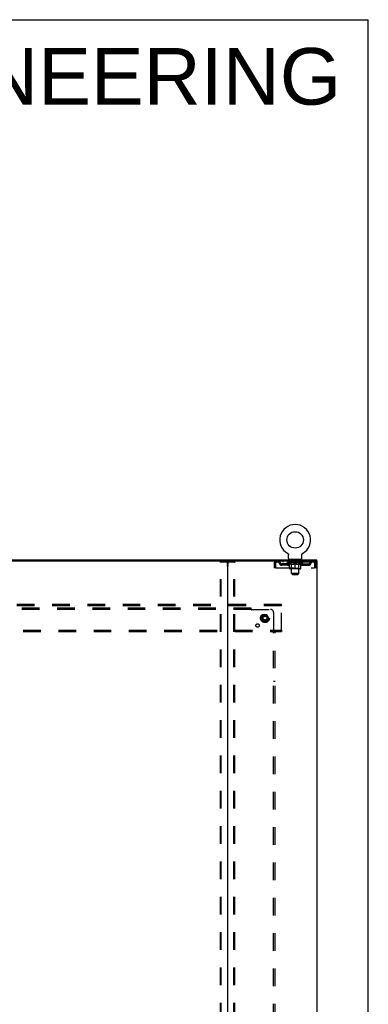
# Model space of a CAD drawing. Header units: inches. Extents: x 0 to 268, y 0 to 174.
# Tile 76 of 76: x 239 to 268, y 91 to 174. Entities that reach past the tile are written whole.
import ezdxf

# ---------------------------------------------------------------- set-up
doc = ezdxf.new("R2010")
doc.units = ezdxf.units.IN
doc.header["$LTSCALE"] = 14.749625
doc.header["$MEASUREMENT"] = 0
doc.linetypes.add('DOT', pattern=[0.2, 0.1, -0.1])
doc.linetypes.add('HIDDEN', pattern=[0.2, 0.1, -0.1])
doc.layers.get('0').update_dxf_attribs({"linetype": 'CONTINUOUS'})
for name, color, linetype in [('DEFAULT_2', 8, 'HIDDEN'), ('DIMENSIONS', 7, 'CONTINUOUS'), ('SUBPANEL', 7, 'CONTINUOUS'), ('WITNESSMARKS', 7, 'CONTINUOUS')]:
    doc.layers.add(name, color=color, linetype=linetype)
doc.styles.get("Standard").update_dxf_attribs({"font": 'arial.ttf'})

msp = doc.modelspace()

# ---------------------------------------------------------------- linework, layer by layer
at = {"color": 7, "linetype": 'Continuous'}
for p, q in [((0, 173.525), (268.175, 173.525)), ((268.175, 0), (268.175, 173.525)), ((261.421, 128.945), (261.42, 128.945)), ((261.42, 128.945), (261.425, 128.943)), ((261.423, 128.944), (261.422, 128.945)), ((261.425, 128.943), (261.429, 128.94)), ((261.429, 128.94), (261.433, 128.937)), ((261.433, 128.937), (261.437, 128.934)), ((261.437, 128.934), (261.441, 128.931)), ((261.441, 128.931), (261.445, 128.928)), ((261.445, 128.928), (261.449, 128.924)), ((261.449, 128.924), (261.452, 128.921)), ((261.452, 128.921), (261.456, 128.917)), ((261.456, 128.917), (261.459, 128.913)), ((261.459, 128.913), (261.463, 128.909)), ((261.462, 128.909), (261.466, 128.905)), ((261.465, 128.905), (261.468, 128.901)), ((261.468, 128.901), (261.471, 128.897)), ((261.471, 128.897), (261.474, 128.892)), ((261.474, 128.892), (261.476, 128.888)), ((261.476, 128.888), (261.479, 128.883)), ((261.479, 128.883), (261.481, 128.879)), ((261.481, 128.879), (261.483, 128.874)), ((261.483, 128.874), (261.485, 128.869)), ((261.485, 128.869), (261.486, 128.865)), ((261.486, 128.865), (261.488, 128.86)), ((261.488, 128.86), (261.489, 128.855)), ((261.489, 128.855), (261.49, 128.85)), ((261.49, 128.85), (261.491, 128.845)), ((261.491, 128.845), (261.492, 128.84)), ((261.492, 128.84), (261.492, 128.835)), ((261.493, 128.825), (261.493, 128.82)), ((261.493, 128.506), (261.493, 128.82)), ((261.556, 128.437), (261.556, 128.407)), ((262.556, 128.437), (261.556, 128.437)), ((262.556, 128.437), (262.556, 128.407)), ((262.618, 128.506), (262.618, 128.82)), ((262.619, 128.835), (262.62, 128.84)), ((262.619, 128.83), (262.619, 128.835)), ((262.62, 128.845), (262.621, 128.85)), ((262.62, 128.84), (262.62, 128.845)), ((262.621, 128.85), (262.622, 128.855)), ((262.622, 128.855), (262.624, 128.86)), ((262.624, 128.86), (262.625, 128.865)), ((262.625, 128.865), (262.627, 128.869)), ((262.627, 128.869), (262.629, 128.874)), ((262.629, 128.874), (262.631, 128.879)), ((262.631, 128.879), (262.633, 128.883)), ((262.633, 128.883), (262.635, 128.888)), ((262.635, 128.888), (262.638, 128.892)), ((262.638, 128.892), (262.64, 128.897)), ((262.64, 128.897), (262.643, 128.901)), ((262.643, 128.901), (262.646, 128.905)), ((262.646, 128.905), (262.649, 128.909)), ((262.649, 128.909), (262.652, 128.913)), ((262.652, 128.913), (262.656, 128.917)), ((262.656, 128.917), (262.659, 128.921)), ((262.659, 128.921), (262.663, 128.924)), ((262.663, 128.924), (262.666, 128.928)), ((262.666, 128.928), (262.67, 128.931)), ((262.67, 128.931), (262.674, 128.934)), ((262.674, 128.934), (262.678, 128.937)), ((262.678, 128.937), (262.682, 128.94)), ((262.682, 128.94), (262.687, 128.943)), ((262.682, 128.94), (262.684, 128.941)), ((262.687, 128.943), (262.691, 128.945)), ((262.69, 128.945), (262.688, 128.944)), ((263.858, 128.303), (263.858, 128.407)), ((193.62, 128.303), (256.45, 128.303)), ((263.849, 128.303), (263.82, 128.303))]:
    msp.add_line(p, q, dxfattribs=at)
at = {"color": 3, "linetype": 'Continuous'}
for p, q in [((186.212, 128.407), (263.858, 128.407)), ((256.41, 128.263), (256.41, 48.551)), ((256.45, 128.303), (263.82, 128.303)), ((263.849, 128.303), (263.91, 128.303)), ((263.91, 48.511), (263.91, 128.303))]:
    msp.add_line(p, q, dxfattribs=at)
at = {"color": 7, "linetype": 'Continuous'}
for points in [[(261.492, 128.835), (261.493, 128.83), (261.493, 128.825)], [(262.618, 128.82), (262.618, 128.825), (262.619, 128.83)], [(262.618, 128.82), (262.618, 128.825), (262.619, 128.83)]]:
    msp.add_lwpolyline(points, dxfattribs=at)
msp.add_circle((262.056, 130.065), 0.688, dxfattribs=at)
for centre, radius, start, end in [((262.056, 130.065), 1.288, 299.50527, 240.49473), ((261.562, 128.506), 0.069, 180, 265), ((262.549, 128.506), 0.069, 275, 360), ((256.37, 128.263), 0.04, 0, 90)]:
    msp.add_arc(centre, radius, start, end, dxfattribs=at)
at = {"color": 3, "linetype": 'Continuous'}
msp.add_arc((256.45, 128.263), 0.04, 90, 180, dxfattribs=at)
at = {"layer": 'DEFAULT_2', "color": 8, "linetype": 'HIDDEN'}
for p, q in [((261.42, 128.945), (261.42, 128.945)), ((261.428, 128.941), (261.429, 128.94)), ((261.653, 128.437), (261.653, 128.407)), ((261.691, 128.347), (261.691, 128.427)), ((261.761, 128.337), (261.701, 128.337)), ((261.756, 127.256), (261.756, 128.327)), ((262.411, 128.337), (262.351, 128.337)), ((262.356, 127.256), (262.356, 128.327)), ((262.421, 128.347), (262.421, 128.427)), ((262.459, 128.437), (262.459, 128.407)), ((262.691, 128.945), (262.691, 128.945)), ((255.806, 48.625), (255.806, 128.19)), ((255.827, 128.22), (256.992, 128.22)), ((255.879, 48.625), (255.879, 128.19)), ((256.94, 48.625), (256.94, 128.19)), ((257.014, 48.625), (257.014, 128.19)), ((260.306, 128.136), (260.306, 127.741)), ((260.306, 128.136), (260.41, 128.136)), ((260.41, 127.741), (260.306, 127.741)), ((260.41, 128.136), (260.41, 127.741)), ((260.44, 127.741), (260.44, 128.136)), ((260.44, 127.741), (263.672, 127.741)), ((260.473, 128.303), (260.473, 128.199)), ((263.639, 128.199), (260.473, 128.199)), ((260.941, 127.948), (260.941, 128.052)), ((261.424, 128.052), (260.941, 128.052)), ((261.424, 127.948), (260.941, 127.948)), ((261.024, 128.303), (261.024, 128.199)), ((261.191, 127.948), (261.191, 128.052)), ((261.422, 128.152), (261.422, 128.199)), ((262.689, 128.152), (261.422, 128.152)), ((261.582, 128.041), (261.422, 128.152)), ((261.432, 128.193), (261.432, 128.199)), ((261.441, 128.189), (261.441, 128.193)), ((261.441, 128.189), (262.671, 128.189)), ((261.45, 128.189), (261.45, 128.193)), ((261.451, 128.189), (261.451, 128.193)), ((261.461, 128.193), (261.461, 128.199)), ((261.477, 128.189), (261.477, 128.193)), ((261.479, 128.189), (261.479, 128.193)), ((261.507, 128.193), (261.507, 128.199)), ((261.522, 128.189), (261.522, 128.193)), ((261.524, 128.189), (261.524, 128.193)), ((261.729, 128.192), (261.527, 128.192)), ((261.571, 128.193), (261.571, 128.199)), ((261.572, 128.189), (261.572, 128.192)), ((261.573, 128.189), (261.573, 128.192)), ((261.576, 128.189), (261.576, 128.192)), ((261.582, 128.041), (261.592, 128.041)), ((261.583, 128.189), (261.583, 128.193)), ((261.583, 128.189), (261.583, 128.192)), ((261.586, 128.189), (261.586, 128.193)), ((261.59, 128.189), (261.59, 128.193)), ((261.592, 127.678), (261.592, 128.084)), ((261.594, 128.189), (261.594, 128.192)), ((261.608, 128.189), (261.608, 128.192)), ((261.618, 128.199), (261.618, 128.303)), ((261.626, 128.189), (261.626, 128.192)), ((261.627, 128.189), (261.627, 128.195)), ((262.482, 127.641), (261.629, 127.641)), ((261.647, 128.189), (261.647, 128.192)), ((261.649, 128.193), (261.649, 128.199)), ((261.658, 128.189), (261.658, 128.193)), ((261.662, 128.189), (261.662, 128.193)), ((261.672, 128.189), (261.672, 128.192)), ((261.683, 128.189), (261.683, 128.196)), ((261.699, 128.189), (261.699, 128.192)), ((261.702, 128.189), (261.702, 128.192)), ((261.743, 127.681), (261.703, 127.641)), ((261.729, 128.189), (261.729, 128.192)), ((261.796, 128.192), (261.734, 128.192)), ((261.735, 128.041), (261.914, 128.041)), ((261.739, 128.193), (261.739, 128.199)), ((261.743, 127.681), (261.743, 128.149)), ((262.368, 127.681), (261.743, 127.681)), ((261.746, 128.189), (261.746, 128.193)), ((261.751, 128.189), (261.751, 128.193)), ((261.757, 128.189), (261.757, 128.198)), ((261.761, 128.189), (261.761, 128.192)), ((261.772, 128.189), (261.772, 128.192)), ((261.796, 128.189), (261.796, 128.192)), ((261.871, 128.192), (261.812, 128.192)), ((261.832, 128.189), (261.832, 128.192)), ((261.839, 128.193), (261.839, 128.199)), ((261.843, 128.189), (261.843, 128.193)), ((261.845, 128.189), (261.845, 128.198)), ((261.848, 128.189), (261.848, 128.193)), ((261.855, 128.189), (261.855, 128.193)), ((261.871, 128.189), (261.871, 128.192)), ((261.951, 128.192), (261.897, 128.192)), ((261.91, 128.189), (261.91, 128.192)), ((261.941, 128.192), (262.019, 128.197)), ((261.946, 128.193), (261.946, 128.199)), ((261.946, 128.193), (261.946, 128.199)), ((261.946, 128.199), (261.946, 128.199)), ((261.946, 128.189), (261.946, 128.193)), ((261.95, 128.189), (261.95, 128.193)), ((261.951, 128.189), (261.951, 128.192)), ((261.952, 128.189), (261.952, 128.193)), ((261.987, 128.192), (262.051, 128.192)), ((261.992, 128.189), (261.992, 128.192)), ((261.998, 128.192), (261.998, 128.196)), ((262.019, 128.192), (262.019, 128.197)), ((262.035, 128.189), (262.035, 128.192)), ((262.053, 128.193), (262.053, 128.193)), ((262.053, 128.189), (262.053, 128.193)), ((262.053, 128.189), (262.053, 128.193)), ((262.056, 128.193), (262.056, 128.199)), ((262.056, 128.199), (262.17, 128.192)), ((262.056, 127.641), (262.056, 128.085)), ((262.058, 128.189), (262.058, 128.193)), ((262.058, 128.189), (262.058, 128.193)), ((262.058, 128.193), (262.058, 128.193)), ((262.077, 128.189), (262.077, 128.192)), ((262.077, 128.192), (262.125, 128.192)), ((262.119, 128.189), (262.119, 128.192)), ((262.16, 128.189), (262.16, 128.193)), ((262.16, 128.189), (262.16, 128.192)), ((262.16, 128.192), (262.215, 128.192)), ((262.161, 128.189), (262.161, 128.193)), ((262.165, 128.199), (262.166, 128.199)), ((262.165, 128.193), (262.165, 128.199)), ((262.165, 128.189), (262.165, 128.193)), ((262.166, 128.193), (262.166, 128.199)), ((262.197, 128.041), (262.377, 128.041)), ((262.202, 128.189), (262.202, 128.192)), ((262.241, 128.189), (262.241, 128.192)), ((262.241, 128.192), (262.3, 128.192)), ((262.256, 128.189), (262.256, 128.193)), ((262.264, 128.189), (262.264, 128.193)), ((262.266, 128.189), (262.266, 128.198)), ((262.269, 128.189), (262.269, 128.193)), ((262.272, 128.193), (262.272, 128.199)), ((262.28, 128.189), (262.28, 128.192)), ((262.316, 128.189), (262.316, 128.192)), ((262.316, 128.192), (262.378, 128.192)), ((262.34, 128.189), (262.34, 128.192)), ((262.351, 128.189), (262.351, 128.192)), ((262.355, 128.189), (262.355, 128.198)), ((262.361, 128.189), (262.361, 128.193)), ((262.366, 128.189), (262.366, 128.193)), ((262.368, 127.681), (262.368, 128.149)), ((262.368, 127.681), (262.408, 127.641)), ((262.372, 128.193), (262.372, 128.199)), ((262.383, 128.189), (262.383, 128.192)), ((262.383, 128.192), (262.584, 128.192)), ((262.41, 128.189), (262.41, 128.192)), ((262.413, 128.189), (262.413, 128.192)), ((262.428, 128.189), (262.428, 128.196)), ((262.44, 128.189), (262.44, 128.192)), ((262.449, 128.189), (262.449, 128.193)), ((262.453, 128.189), (262.453, 128.193)), ((262.463, 128.193), (262.463, 128.199)), ((262.464, 128.189), (262.464, 128.192)), ((262.485, 128.189), (262.485, 128.195)), ((262.485, 128.189), (262.485, 128.192)), ((262.493, 128.199), (262.493, 128.303)), ((262.503, 128.189), (262.503, 128.192)), ((262.517, 128.189), (262.517, 128.192)), ((262.519, 127.678), (262.519, 128.084)), ((262.519, 128.041), (262.53, 128.041)), ((262.522, 128.189), (262.522, 128.193)), ((262.525, 128.189), (262.525, 128.193)), ((262.529, 128.189), (262.529, 128.193)), ((262.529, 128.189), (262.529, 128.192)), ((262.53, 128.041), (262.689, 128.152)), ((262.536, 128.189), (262.536, 128.192)), ((262.539, 128.189), (262.539, 128.192)), ((262.539, 128.189), (262.539, 128.192)), ((262.541, 128.193), (262.541, 128.199)), ((262.587, 128.189), (262.587, 128.193)), ((262.59, 128.189), (262.59, 128.193)), ((262.604, 128.193), (262.604, 128.199)), ((262.633, 128.189), (262.633, 128.193)), ((262.635, 128.189), (262.635, 128.193)), ((262.651, 128.193), (262.651, 128.199)), ((262.661, 128.189), (262.661, 128.193)), ((262.662, 128.189), (262.662, 128.193)), ((262.671, 128.189), (262.671, 128.193)), ((262.679, 128.193), (262.679, 128.199)), ((262.687, 128.052), (263.17, 128.052)), ((262.687, 127.948), (263.17, 127.948)), ((262.689, 128.152), (262.689, 128.199)), ((262.92, 127.948), (262.92, 128.052)), ((263.087, 128.303), (263.087, 128.199)), ((263.17, 127.948), (263.17, 128.052)), ((263.639, 128.303), (263.639, 128.199)), ((263.672, 128.136), (263.672, 127.741)), ((263.806, 128.136), (263.702, 128.136)), ((263.702, 127.741), (263.702, 128.136)), ((263.806, 127.741), (263.702, 127.741)), ((263.806, 127.741), (263.806, 128.136)), ((262.356, 127.256), (261.756, 127.256)), ((261.825, 127.187), (261.756, 127.256)), ((261.825, 127.187), (262.287, 127.187)), ((262.287, 127.187), (262.356, 127.256)), ((260.91, 124.657), (189.16, 124.657)), ((260.91, 124.553), (189.16, 124.553)), ((260.91, 124.553), (260.91, 124.657)), ((260.91, 122.511), (260.91, 124.553)), ((259.372, 123.805), (259.217, 123.537)), ((259.217, 123.527), (259.372, 123.26)), ((259.689, 123.81), (259.38, 123.81)), ((259.852, 123.537), (259.698, 123.805)), ((259.698, 123.26), (259.852, 123.527)), ((259.689, 123.255), (259.38, 123.255)), ((189.16, 122.511), (260.91, 122.511)), ((189.16, 122.407), (260.91, 122.407)), ((260.91, 122.511), (260.91, 122.407))]:
    msp.add_line(p, q, dxfattribs=at)
for points in [[(255.806, 128.19), (255.807, 128.198), (255.809, 128.205), (255.812, 128.211), (255.816, 128.216), (255.821, 128.219), (255.827, 128.22)], [(255.901, 128.22), (255.895, 128.219), (255.89, 128.216), (255.886, 128.211), (255.882, 128.205), (255.88, 128.198), (255.879, 128.19)], [(256.94, 128.19), (256.939, 128.198), (256.937, 128.205), (256.934, 128.211), (256.929, 128.216), (256.925, 128.219), (256.919, 128.22)], [(256.992, 128.22), (256.998, 128.219), (257.003, 128.216), (257.007, 128.211), (257.011, 128.205), (257.013, 128.198), (257.014, 128.19)], [(260.473, 128.303), (260.47, 128.302), (260.468, 128.299), (260.466, 128.294), (260.463, 128.287), (260.461, 128.278), (260.459, 128.267), (260.456, 128.254), (260.454, 128.24), (260.452, 128.225), (260.449, 128.209), (260.447, 128.191), (260.444, 128.173), (260.442, 128.155), (260.44, 128.136)], [(260.473, 128.199), (260.47, 128.199), (260.468, 128.198), (260.466, 128.196), (260.463, 128.193), (260.461, 128.19), (260.459, 128.185), (260.456, 128.181), (260.454, 128.175), (260.452, 128.17), (260.449, 128.163), (260.447, 128.157), (260.444, 128.15), (260.442, 128.143), (260.44, 128.136)], [(261.742, 128.041), (261.717, 128.045), (261.693, 128.051), (261.668, 128.058), (261.643, 128.066), (261.618, 128.074), (261.592, 128.084)], [(261.592, 128.083), (261.617, 128.074), (261.641, 128.065), (261.665, 128.058), (261.688, 128.051), (261.711, 128.046), (261.735, 128.041)], [(262.056, 128.085), (262.03, 128.075), (262.004, 128.066), (261.979, 128.058), (261.954, 128.051), (261.929, 128.045), (261.905, 128.041)], [(261.914, 128.041), (261.938, 128.046), (261.961, 128.051), (261.984, 128.058), (262.008, 128.065), (262.032, 128.074), (262.056, 128.083)], [(262.207, 128.041), (262.182, 128.045), (262.157, 128.051), (262.132, 128.058), (262.107, 128.066), (262.081, 128.075), (262.056, 128.085)], [(262.056, 128.083), (262.08, 128.073), (262.104, 128.065), (262.127, 128.058), (262.151, 128.051), (262.174, 128.045), (262.197, 128.041)], [(262.519, 128.084), (262.493, 128.074), (262.468, 128.065), (262.443, 128.058), (262.418, 128.051), (262.394, 128.045), (262.369, 128.041)], [(262.377, 128.041), (262.4, 128.046), (262.424, 128.051), (262.447, 128.058), (262.471, 128.065), (262.495, 128.074), (262.519, 128.083)], [(263.643, 128.299), (263.641, 128.302), (263.639, 128.303)], [(263.651, 128.19), (263.648, 128.193), (263.646, 128.196), (263.643, 128.198), (263.641, 128.199), (263.639, 128.199)], [(263.643, 128.299), (263.646, 128.294), (263.648, 128.287), (263.651, 128.278), (263.653, 128.267), (263.655, 128.254), (263.658, 128.24), (263.66, 128.225), (263.662, 128.209), (263.665, 128.191), (263.667, 128.173), (263.669, 128.155), (263.672, 128.136)], [(263.651, 128.19), (263.653, 128.185), (263.655, 128.181), (263.658, 128.175), (263.66, 128.17), (263.662, 128.163), (263.665, 128.157), (263.667, 128.15), (263.669, 128.143), (263.672, 128.136)]]:
    msp.add_lwpolyline(points, dxfattribs=at)
for radius in [0.372, 0.356, 0.312, 0.204, 0.188, 0.183, 0.165]:
    msp.add_circle((259.535, 123.532), radius, dxfattribs=at)
at = {"layer": 'DEFAULT_2', "color": 8, "linetype": 'DOT'}
msp.add_circle((259.535, 123.532), 0.17, dxfattribs=at)
at = {"layer": 'DEFAULT_2', "color": 8, "linetype": 'HIDDEN'}
for centre, radius, start, end in [((261.562, 128.506), 0.069, 265, 270), ((261.681, 128.427), 0.01, 0, 90), ((261.701, 128.347), 0.01, 180, 270), ((261.746, 128.327), 0.01, 0, 90), ((262.366, 128.327), 0.01, 90, 180), ((262.411, 128.347), 0.01, 270, 360), ((262.431, 128.427), 0.01, 90, 180), ((262.549, 128.506), 0.069, 270, 275), ((260.473, 128.136), 0.167, 90, 180), ((260.473, 128.136), 0.063, 90, 180), ((260.652, 128.136), 0.167, 8.07163, 90), ((260.653, 128.137), 0.0625, 7.98631, 90), ((260.941, 128.177), 0.229, 187.98631, 270), ((260.941, 128.177), 0.125, 188.07163, 270), ((261.424, 128.177), 0.125, 270, 351.92837), ((261.424, 128.177), 0.229, 270, 352.01369), ((261.713, 128.136), 0.167, 90, 171.92837), ((261.629, 127.678), 0.0371, 180, 270), ((261.713, 128.137), 0.0625, 90, 172.01369), ((261.703, 128.149), 0.0398, 0, 90), ((262.408, 128.149), 0.0398, 90, 180), ((262.398, 128.136), 0.167, 8.07163, 90), ((262.399, 128.137), 0.0625, 7.98631, 90), ((262.687, 128.177), 0.229, 187.98631, 270), ((262.482, 127.678), 0.0371, 270, 360), ((262.687, 128.177), 0.125, 188.07163, 270), ((263.17, 128.177), 0.125, 270, 351.92837), ((263.17, 128.177), 0.229, 270, 352.01369), ((263.459, 128.136), 0.167, 90, 171.92837), ((263.459, 128.137), 0.0625, 90, 172.01369), ((263.639, 128.136), 0.167, 0, 90), ((263.639, 128.136), 0.063, 0, 90), ((259.226, 123.532), 0.01, 150.01268, 209.98829), ((259.38, 123.8), 0.01, 90.01235, 149.98915), ((259.689, 123.8), 0.01, 30.01204, 89.98872), ((259.844, 123.532), 0.01, 330.01268, 29.98829), ((259.38, 123.265), 0.01, 210.01204, 269.98872), ((259.689, 123.265), 0.01, 270.01235, 329.98915)]:
    msp.add_arc(centre, radius, start, end, dxfattribs=at)
for centre, major_axis, ratio, start_param, end_param in [((262.056, 128.199), (0.633, 0.007), 0.05963, 2.96643, 3.140963), ((261.403, 128.187), (0.198, 0), 0.060556, 0.430652, 1.470503), ((262.056, 128.199), (0.633, 0), 0.060556, -3.141593, -2.96706), ((261.403, 128.181), (0.198, 0.002), 0.05963, 1.376596, 1.469874), ((262.056, 128.199), (0.633, 0.013), 0.05688, 2.791345, 2.965878), ((261.378, 128.187), (0.198, 0.002), 0.05963, 0.25549, 1.295341), ((261.447, 128.187), (0.198, -0.002), 0.05963, 0.605815, 1.645666), ((262.056, 128.199), (0.633, -0.007), 0.05963, -2.96643, -2.791898), ((261.447, 128.181), (0.198, 0), 0.060556, 1.551758, 1.645036), ((261.378, 128.181), (0.198, 0.004), 0.05688, 1.20151, 1.294789), ((261.448, 128.183), (0.164, 0.002), 0.05963, 1.065228, 1.614276), ((261.428, 128.183), (0.164, 0.003), 0.05688, 0.890143, 1.43919), ((261.486, 128.183), (0.164, 0), 0.060556, 1.240391, 1.789438), ((262.056, 128.199), (0.633, 0.019), 0.052395, 2.616403, 2.790936), ((261.375, 128.187), (0.198, 0.004), 0.05688, 0.080405, 1.120256), ((261.509, 128.187), (0.198, -0.004), 0.05688, 0.7809, 1.820751), ((262.056, 128.199), (0.633, -0.013), 0.05688, -2.791345, -2.616812), ((261.509, 128.181), (0.198, -0.002), 0.05963, 1.72692, 1.820198), ((261.375, 128.181), (0.198, 0.006), 0.052395, 1.026568, 1.119847), ((261.428, 128.183), (0.164, 0.005), 0.052395, 0.715201, 1.264248), ((261.542, 128.183), (0.164, -0.002), 0.05963, 1.415553, 1.9646), ((262.056, 128.199), (0.633, 0.025), 0.046319, 2.441654, 2.616187), ((261.589, 128.187), (0.198, -0.006), 0.052395, 0.955842, 1.995693), ((262.056, 128.199), (0.633, -0.019), 0.052395, -2.616403, -2.44187), ((261.392, 128.187), (0.198, 0.006), 0.052395, -0.094537, 0.945314), ((261.589, 128.181), (0.198, -0.004), 0.05688, 1.902006, 1.995284), ((261.392, 128.181), (0.198, 0.008), 0.046319, 0.851819, 0.945098), ((261.446, 128.183), (0.164, 0.006), 0.046319, 0.540452, 1.089499), ((261.613, 128.183), (0.164, -0.003), 0.05688, 1.590638, 2.139686), ((262.056, 128.199), (0.633, 0.029), 0.038841, 2.267123, 2.441656), ((261.682, 128.187), (0.198, -0.008), 0.046319, 1.130591, 2.170442), ((262.056, 128.199), (0.633, -0.025), 0.046319, -2.441654, -2.267121), ((261.429, 128.187), (0.198, 0.008), 0.046319, -0.269286, 0.770565), ((261.682, 128.181), (0.198, -0.006), 0.052395, 2.076947, 2.170226), ((261.429, 128.181), (0.198, 0.009), 0.038841, 0.677289, 0.770567), ((261.483, 128.183), (0.164, 0.008), 0.038841, 0.365921, 0.914969), ((261.697, 128.183), (0.164, -0.005), 0.052395, 1.76558, 2.314627), ((262.056, 128.199), (0.633, 0.033), 0.030195, 2.09281, 2.267343), ((261.787, 128.187), (0.198, -0.009), 0.038841, 1.305122, 2.344973), ((262.056, 128.199), (0.633, -0.029), 0.038841, -2.267123, -2.092591), ((261.485, 128.187), (0.198, 0.009), 0.038841, -0.443817, 0.596034), ((261.787, 128.181), (0.198, -0.008), 0.046319, 2.251696, 2.344975), ((261.485, 128.181), (0.198, 0.01), 0.030195, 0.502975, 0.596254), ((261.537, 128.183), (0.164, 0.009), 0.030195, 0.191608, 0.740655), ((261.793, 128.183), (0.164, -0.006), 0.046319, 1.940329, 2.489376), ((261.558, 128.187), (0.198, 0.01), 0.030195, -0.61813, 0.421721), ((262.056, 128.199), (0.633, 0.036), 0.020645, 1.918687, 2.09322), ((261.9, 128.187), (0.198, -0.01), 0.030195, 1.479435, 2.519286), ((262.056, 128.199), (0.633, -0.033), 0.030195, -2.09281, -1.918277), ((261.9, 128.181), (0.198, -0.009), 0.038841, 2.426227, 2.519505), ((261.558, 128.181), (0.198, 0.011), 0.020645, 0.328852, 0.422131), ((261.607, 128.183), (0.164, 0.009), 0.020645, 0.017485, 0.566532), ((261.896, 128.183), (0.164, -0.008), 0.038841, 2.11486, 2.663907), ((261.647, 128.187), (0.198, 0.011), 0.020645, -0.792253, 0.247598), ((262.056, 128.199), (0.633, 0.038), 0.010478, 1.744704, 1.919237), ((262.018, 128.187), (0.198, -0.011), 0.020645, 1.653558, 2.693409), ((262.056, 128.199), (0.633, -0.036), 0.020645, -1.918687, -1.744154), ((262.018, 128.181), (0.198, -0.01), 0.030195, 2.60054, 2.693819), ((261.647, 128.181), (0.198, 0.012), 0.010478, 0.154869, 0.248148), ((261.691, 128.183), (0.164, 0.01), 0.010478, 6.126688, 6.675735), ((262.005, 128.183), (0.164, -0.009), 0.030195, 2.289173, 2.83822), ((261.748, 128.187), (0.198, 0.012), 0.010478, -0.966236, -0.000846), ((262.136, 128.187), (0.198, -0.012), 0.010478, 1.827541, 2.867392), ((262.056, 128.199), (0.633, -0.038), 0.010478, -1.744704, -1.570171), ((262.136, 128.181), (0.198, -0.011), 0.020645, 2.774664, 2.867942), ((262.114, 128.183), (0.164, -0.009), 0.020645, 2.463296, 3.012344), ((261.975, 128.187), (0.198, 0.012), 0.010478, 0.274201, 1.314052), ((261.889, 128.183), (0.164, 0.01), 0.010478, -0.000298, 0.504314), ((261.859, 128.181), (0.198, 0.012), 0.010478, 0.192946, 0.399283), ((262.056, 128.199), (0.633, 0.038), 0.010478, -1.578586, -1.396888), ((262.253, 128.181), (0.198, -0.012), 0.010478, 2.948646, 3.041925), ((262.223, 128.183), (0.164, -0.01), 0.010478, 2.637279, 3.142076), ((262.094, 128.187), (0.198, 0.011), 0.020645, 0.448184, 1.488034), ((261.997, 128.183), (0.164, 0.009), 0.020645, 0.129249, 0.678296), ((261.975, 128.181), (0.198, 0.011), 0.020645, 0.273651, 0.366929), ((262.363, 128.187), (0.198, -0.012), 0.010478, -3.140747, -2.175357), ((262.056, 128.199), (0.633, 0.036), 0.020645, -1.397439, -1.222906), ((262.056, 128.199), (0.633, -0.038), 0.010478, 1.222355, 1.396888), ((262.212, 128.187), (0.198, 0.01), 0.030195, 0.622307, 1.662158), ((262.107, 128.183), (0.164, 0.009), 0.030195, 0.303372, 0.852419), ((262.42, 128.183), (0.164, -0.01), 0.010478, 2.749043, 3.29809), ((262.464, 128.187), (0.198, -0.011), 0.020645, 2.893995, 3.933846), ((262.094, 128.181), (0.198, 0.01), 0.030195, 0.447774, 0.541052), ((262.464, 128.181), (0.198, -0.012), 0.010478, 2.893445, 2.986723), ((262.056, 128.199), (0.633, 0.033), 0.030195, -1.223315, -1.048783), ((262.056, 128.199), (0.633, -0.036), 0.020645, 1.048373, 1.222906), ((262.325, 128.187), (0.198, 0.009), 0.038841, 0.79662, 1.836471), ((262.215, 128.183), (0.164, 0.008), 0.038841, 0.477686, 1.026733), ((262.504, 128.183), (0.164, -0.009), 0.020645, 2.57506, 3.124108), ((262.553, 128.187), (0.198, -0.01), 0.030195, 2.719872, 3.759723), ((262.429, 128.187), (0.198, 0.008), 0.046319, 0.971151, 2.011002), ((262.212, 128.181), (0.198, 0.009), 0.038841, 0.622087, 0.715366), ((262.553, 128.181), (0.198, -0.011), 0.020645, 2.719462, 2.812741), ((262.056, 128.199), (0.633, 0.029), 0.038841, -1.049002, -0.874469), ((262.056, 128.199), (0.633, -0.033), 0.030195, 0.87425, 1.048783), ((262.319, 128.183), (0.164, 0.006), 0.046319, 0.652216, 1.201263), ((262.523, 128.187), (0.198, 0.006), 0.052395, 1.1459, 2.185751), ((262.574, 128.183), (0.164, -0.009), 0.030195, 2.400937, 2.949985), ((262.627, 128.187), (0.198, -0.009), 0.038841, 2.545558, 3.585409), ((262.414, 128.183), (0.164, 0.005), 0.052395, 0.826965, 1.376012), ((262.325, 128.181), (0.198, 0.008), 0.046319, 0.796618, 0.889896), ((262.627, 128.181), (0.198, -0.01), 0.030195, 2.545339, 2.638617), ((262.602, 128.187), (0.198, 0.004), 0.05688, 1.320842, 2.360692), ((262.056, 128.199), (0.633, 0.025), 0.046319, -0.874471, -0.699939), ((262.056, 128.199), (0.633, -0.029), 0.038841, 0.699936, 0.874469), ((262.683, 128.187), (0.198, -0.008), 0.046319, 2.371028, 3.410879), ((262.629, 128.183), (0.164, -0.008), 0.038841, 2.226624, 2.775671), ((262.665, 128.187), (0.198, 0.002), 0.05963, 1.495927, 2.535778), ((262.499, 128.183), (0.164, 0.003), 0.05688, 1.001907, 1.550954), ((262.72, 128.187), (0.198, -0.006), 0.052395, 2.196279, 3.23613), ((262.429, 128.181), (0.198, 0.006), 0.052395, 0.971367, 1.064645), ((262.665, 128.183), (0.164, -0.006), 0.046319, 2.052093, 2.601141), ((262.709, 128.187), (0.198, 0), 0.060556, 1.671089, 2.71094), ((262.683, 128.181), (0.198, -0.009), 0.038841, 2.371026, 2.464304), ((262.737, 128.187), (0.198, -0.004), 0.05688, 2.021337, 3.061188), ((262.056, 128.199), (0.633, 0.019), 0.052395, -0.699723, -0.52519), ((262.056, 128.199), (0.633, -0.025), 0.046319, 0.525406, 0.699939), ((262.733, 128.187), (0.198, -0.002), 0.05963, 1.846251, 2.886102), ((262.57, 128.183), (0.164, 0.002), 0.05963, 1.176993, 1.72604), ((262.684, 128.183), (0.164, -0.005), 0.052395, 1.877344, 2.426392), ((262.625, 128.183), (0.164, 0), 0.060556, 1.352155, 1.901202), ((262.683, 128.183), (0.164, -0.003), 0.05688, 1.702402, 2.25145), ((262.663, 128.183), (0.164, -0.002), 0.05963, 1.527317, 2.076364), ((262.523, 128.181), (0.198, 0.004), 0.05688, 1.146309, 1.239587), ((262.72, 128.181), (0.198, -0.008), 0.046319, 2.196495, 2.289773), ((262.056, 128.199), (0.633, 0.013), 0.05688, -0.524781, -0.350248), ((262.056, 128.199), (0.633, -0.019), 0.052395, 0.350657, 0.52519), ((262.602, 128.181), (0.198, 0.002), 0.05963, 1.321394, 1.414673), ((262.737, 128.181), (0.198, -0.006), 0.052395, 2.021746, 2.115024), ((262.056, 128.199), (0.633, 0.007), 0.05963, -0.349695, -0.175162), ((262.056, 128.199), (0.633, -0.013), 0.05688, 0.175715, 0.350248), ((262.665, 128.181), (0.198, 0), 0.060556, 1.496556, 1.589835), ((262.733, 128.181), (0.198, -0.004), 0.05688, 1.846804, 1.940083), ((262.709, 128.181), (0.198, -0.002), 0.05963, 1.671719, 1.764997), ((262.056, 128.199), (0.633, 0), 0.060556, -0.174533, 0), ((262.056, 128.199), (0.633, -0.007), 0.05963, 0.000629, 0.175162)]:
    msp.add_ellipse(centre, major_axis=major_axis, ratio=ratio, start_param=start_param, end_param=end_param, dxfattribs=at)
at = {"layer": 'SUBPANEL', "color": 8, "linetype": 'HIDDEN'}
for p, q in [((258.378, 124.376), (191.691, 124.376)), ((258.378, 124.251), (191.691, 124.251)), ((254.253, 124.251), (254.253, 124.376)), ((258.378, 124.21), (258.378, 124.376)), ((258.414, 124.251), (260.003, 124.251)), ((260.253, 124.001), (260.253, 122.411)), ((260.213, 122.376), (260.378, 122.376)), ((260.253, 54.438), (260.253, 122.376)), ((260.272, 122.393), (260.265, 122.4)), ((260.378, 54.438), (260.378, 122.376)), ((260.253, 118.251), (260.378, 118.251))]:
    msp.add_line(p, q, dxfattribs=at)
for points in [[(258.378, 124.289), (258.38, 124.287), (258.382, 124.285), (258.384, 124.282), (258.385, 124.28), (258.387, 124.278), (258.389, 124.276), (258.391, 124.275), (258.392, 124.273), (258.394, 124.271), (258.396, 124.27), (258.401, 124.264)], [(258.378, 124.21), (258.38, 124.211), (258.382, 124.212), (258.384, 124.213), (258.386, 124.214), (258.388, 124.215), (258.389, 124.216), (258.391, 124.218), (258.393, 124.22), (258.394, 124.221), (258.395, 124.223), (258.397, 124.225), (258.398, 124.228), (258.4, 124.23), (258.401, 124.232)], [(258.401, 124.264), (258.403, 124.262), (258.405, 124.26), (258.407, 124.258), (258.409, 124.256), (258.411, 124.254), (258.412, 124.253), (258.414, 124.251)], [(258.401, 124.232), (258.404, 124.237), (258.406, 124.24), (258.407, 124.242), (258.409, 124.245), (258.411, 124.247), (258.412, 124.249), (258.414, 124.251)], [(260.213, 122.376), (260.213, 122.378), (260.214, 122.38), (260.215, 122.382), (260.216, 122.383), (260.217, 122.385), (260.219, 122.387), (260.22, 122.388), (260.222, 122.39), (260.224, 122.391), (260.226, 122.393), (260.228, 122.394), (260.23, 122.396), (260.232, 122.397), (260.235, 122.399), (260.24, 122.402)], [(260.24, 122.402), (260.242, 122.403), (260.245, 122.405), (260.247, 122.406), (260.25, 122.408), (260.252, 122.41), (260.253, 122.411)], [(260.265, 122.4), (260.263, 122.402), (260.261, 122.404), (260.259, 122.406), (260.257, 122.408), (260.255, 122.41), (260.253, 122.411)], [(260.292, 122.376), (260.29, 122.378), (260.287, 122.379), (260.285, 122.381), (260.283, 122.383), (260.281, 122.385), (260.279, 122.386), (260.277, 122.388), (260.276, 122.39), (260.274, 122.391), (260.272, 122.393)]]:
    msp.add_lwpolyline(points, dxfattribs=at)
for centre, radius in [((259.535, 123.532), 0.25), ((258.916, 122.913), 0.141)]:
    msp.add_circle(centre, radius, dxfattribs=at)
msp.add_arc((260.003, 124.001), 0.25, 0, 90, dxfattribs=at)
at = {"layer": 'WITNESSMARKS', "color": 40, "linetype": 'Continuous'}
for p, q in [((256.347, 128.178), (256.472, 128.178)), ((256.347, 128.116), (256.472, 128.116)), ((256.347, 128.053), (256.472, 128.053)), ((256.347, 127.928), (256.472, 127.928))]:
    msp.add_line(p, q, dxfattribs=at)

# ---------------------------------------------------------------- texts
at = {"layer": 'DIMENSIONS', "color": 2, "linetype": 'Continuous', "insert": (206.046, 171.158), "char_height": 4.7325, "width": 119.52641, "attachment_point": 2, "line_spacing_factor": 0.9}
msp.add_mtext('SAGINAW CONTROL & ENGINEERING\\PSCE-N80RX7824SS', dxfattribs=at)

doc.saveas('drawing.dxf')
